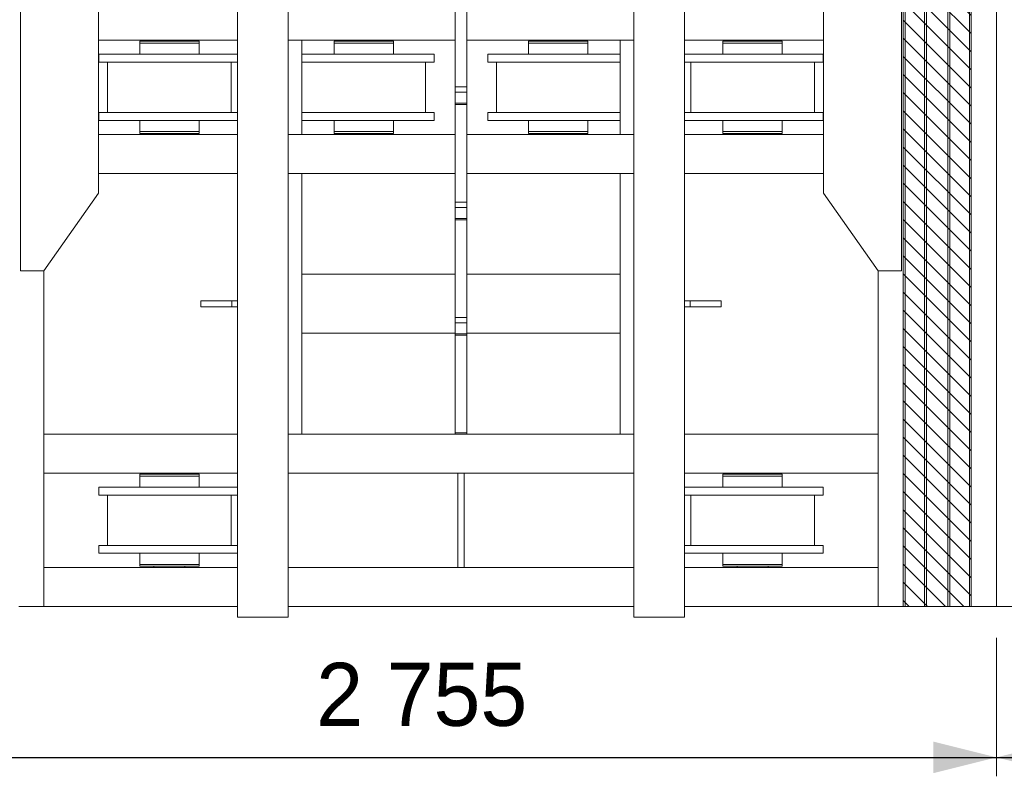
# Model space of a CAD drawing. Header units: millimetres. Extents: x 11264 to 19674, y -752784 to -746844.
# Tile 11 of 56: x 13422 to 13812, y -748861 to -748561. Entities that reach past the tile are written whole.
import ezdxf
from ezdxf.enums import TextEntityAlignment as Align

# ---------------------------------------------------------------- set-up
doc = ezdxf.new("R2010")
doc.units = ezdxf.units.MM
doc.header["$MEASUREMENT"] = 0
doc.linetypes.add('DGN Style 1', pattern=[238.072395, 0.396127, -237.676268])
doc.linetypes.add('DGN Style 6', pattern=[753.433768, 0.396127, -158.450845, 277.288979, -158.450845, 0.396127, -158.450845])
doc.layers.add('Main Cradle', color=7, linetype='Continuous', lineweight=0)
doc.layers.add('Main Cradle Tower Rail Frame', color=7, linetype='Continuous', lineweight=0)
doc.styles.add('Style-ENGINEERING', font='ENGINEERING.shx')
doc.styles.add('Style-ENGINEERING_0', font='ENGINEERING.shx')
doc.dimstyles.new('MetricMM', dxfattribs={"dimtxt": 3, "dimasz": 3, "dimexe": 1.5, "dimexo": 1.5, "dimgap": 1.5, "dimtad": 1, "dimdec": 0, "dimzin": 7, "dimtxsty": 'Style-ENGINEERING_0', "dimcen": 0.09, "dimclrd": 1, "dimclre": 1, "dimclrt": 7, "dimadec": 0, "dimazin": 3, "dimtfac": 1, "dimtdec": 0, "dimtofl": 0, "dimtmove": 0, "dimatfit": 3, "dimfxl": 1, "dimtzin": 7, "dimlwd": -1, "dimlwe": 0, "dimarcsym": 0})

# ---------------------------------------------------------------- blocks, each defined once
blk = doc.blocks.new('*D76')
at = {"color": 1, "linetype": 'Continuous', "lineweight": 0, "transparency": 16777216}
for p, q in [((-2084.45, 1008.65), (-2084.45, 953.75)), ((-1659.99, 1008.65), (-1659.99, 953.75))]:
    blk.add_line(p, q, dxfattribs=at)
at = {"color": 1, "linetype": 'Continuous', "transparency": 16777216}
blk.add_line((-2084.45, 961.25), (-1659.99, 961.25), dxfattribs=at)
at = {"color": 1, "linetype": 'Continuous', "lineweight": 0, "transparency": 16777216}
blk.add_solid([(-2059.45, 955), (-2084.45, 961.25), (-2059.45, 967.5)], dxfattribs=at)
at = {"color": 1, "linetype": 'Continuous', "lineweight": 0, "transparency": 16777216, "extrusion": (0, 0, -1)}
blk.add_solid([(1684.99, 967.5), (1659.99, 961.25), (1684.99, 955)], dxfattribs=at)
at = {"layer": 'Defpoints', "color": 7, "linetype": 'Continuous', "lineweight": 0, "transparency": 16777216}
for p in [(-2084.45, 1021.15), (-1659.99, 1021.15), (-1872.22, 961.25), (-1659.99, 961.25)]:
    blk.add_point(p, dxfattribs=at)
at = {"color": 7, "linetype": 'Continuous', "lineweight": 0, "transparency": 16777216, "style": 'Style-ENGINEERING'}
blk.add_text('2 755', height=25, dxfattribs=at).set_placement((-1929.6, 986.25), align=Align.MIDDLE_LEFT)
blk = doc.blocks.new('*D77')
at = {"color": 1, "linetype": 'Continuous', "lineweight": 0, "transparency": 16777216}
for p, q in [((-1659.99, 1008.65), (-1659.99, 953.75)), ((-1329.45, 1008.65), (-1329.45, 953.75))]:
    blk.add_line(p, q, dxfattribs=at)
at = {"color": 1, "linetype": 'Continuous', "transparency": 16777216}
blk.add_line((-1659.99, 961.25), (-1329.45, 961.25), dxfattribs=at)
at = {"color": 1, "linetype": 'Continuous', "lineweight": 0, "transparency": 16777216}
blk.add_solid([(-1634.99, 955), (-1659.99, 961.25), (-1634.99, 967.5)], dxfattribs=at)
at = {"color": 1, "linetype": 'Continuous', "lineweight": 0, "transparency": 16777216, "extrusion": (0, 0, -1)}
blk.add_solid([(1354.45, 967.5), (1329.45, 961.25), (1354.45, 955)], dxfattribs=at)
at = {"layer": 'Defpoints', "color": 7, "linetype": 'Continuous', "lineweight": 0, "transparency": 16777216}
for p in [(-1659.99, 1021.15), (-1329.45, 1021.15), (-1494.72, 961.25), (-1329.45, 961.25)]:
    blk.add_point(p, dxfattribs=at)
at = {"color": 7, "linetype": 'Continuous', "lineweight": 0, "transparency": 16777216, "style": 'Style-ENGINEERING'}
blk.add_text('2 145', height=25, dxfattribs=at).set_placement((-1547.86, 986.25), align=Align.MIDDLE_LEFT)
blk = doc.blocks.new('*U58')
at = {"linetype": 'DGN Style 6', "lineweight": 0}
h = blk.add_hatch(dxfattribs=at)
h.set_pattern_fill('HATCH', color=5, style=0, pattern_type=2)
h.set_pattern_definition([(135, (-1719.298, 1050.6825), (3.595457, 3.595457), [])])
h.paths.add_polyline_path([(-1696.95, 1021.15), (-1696.95, 2278.47), (-1669.99, 2278.47), (-1669.99, 1021.15)])
at = {"color": 5, "linetype": 'Continuous', "lineweight": 0, "flags": 128}
blk.add_lwpolyline([(-1696.95, 1021.15), (-1696.95, 2278.47), (-1669.99, 2278.47), (-1669.99, 1021.15), (-1696.95, 1021.15)], close=True, dxfattribs=at)
at = {"layer": 'Main Cradle', "color": 7, "linetype": 'Continuous', "lineweight": 0}
for p, q in [((-1696.95, 2278.47), (-1696.95, 1021.15)), ((-1696.24, 2278.47), (-1696.24, 1021.15)), ((-1688.48, 2278.47), (-1688.48, 1021.15)), ((-1687.71, 2278.47), (-1687.71, 1021.15)), ((-1679.23, 2278.47), (-1679.23, 1021.15)), ((-1678.46, 2278.47), (-1678.46, 1021.15)), ((-1670.7, 2278.47), (-1670.7, 1021.15)), ((-1669.99, 2278.47), (-1669.99, 1021.15)), ((-1659.99, 2278.47), (-1659.99, 1021.15)), ((-2015.92, 1245.69), (-1960.75, 1245.69)), ((-1999.52, 1245.23), (-1976.04, 1245.23)), ((-1999.52, 1245.23), (-1993.95, 1245.23)), ((-1999.52, 1245.23), (-1999.52, 1244.46)), ((-1993.95, 1245.69), (-1993.95, 1245.23)), ((-1981.62, 1245.23), (-1993.95, 1245.23)), ((-1981.62, 1245.23), (-1981.62, 1245.69)), ((-1981.62, 1245.23), (-1976.04, 1245.23)), ((-1981.62, 1245.23), (-1981.62, 1245.23)), ((-1976.04, 1244.46), (-1976.04, 1245.23)), ((-1935.32, 1245.69), (-1874.53, 1245.69)), ((-1922.48, 1245.23), (-1899, 1245.23)), ((-1922.48, 1245.23), (-1916.9, 1245.23)), ((-1922.48, 1245.23), (-1922.48, 1244.46)), ((-1916.9, 1245.69), (-1916.9, 1245.23)), ((-1904.58, 1245.23), (-1916.9, 1245.23)), ((-1904.58, 1245.23), (-1904.58, 1245.69)), ((-1904.58, 1245.23), (-1899, 1245.23)), ((-1904.58, 1245.23), (-1904.58, 1245.23)), ((-1899, 1244.46), (-1899, 1245.23)), ((-1869.91, 1245.69), (-1809.12, 1245.69)), ((-1845.44, 1245.23), (-1821.96, 1245.23)), ((-1845.44, 1245.23), (-1839.86, 1245.23)), ((-1845.44, 1245.23), (-1845.44, 1244.46)), ((-1839.86, 1245.69), (-1839.86, 1245.23)), ((-1827.54, 1245.23), (-1839.86, 1245.23)), ((-1827.54, 1245.23), (-1827.54, 1245.69)), ((-1827.54, 1245.23), (-1821.96, 1245.23)), ((-1827.54, 1245.23), (-1827.54, 1245.23)), ((-1821.96, 1244.46), (-1821.96, 1245.23)), ((-1783.69, 1245.69), (-1728.52, 1245.69)), ((-1768.4, 1245.23), (-1744.92, 1245.23)), ((-1768.4, 1245.23), (-1762.82, 1245.23)), ((-1768.4, 1245.23), (-1768.4, 1244.46)), ((-1762.82, 1245.69), (-1762.82, 1245.23)), ((-1750.49, 1245.23), (-1762.82, 1245.23)), ((-1750.49, 1245.23), (-1750.49, 1245.69)), ((-1750.49, 1245.23), (-1744.92, 1245.23)), ((-1750.49, 1245.23), (-1750.49, 1245.23)), ((-1744.92, 1244.46), (-1744.92, 1245.23)), ((-1999.52, 1244.46), (-1976.04, 1244.46)), ((-1999.52, 1244.46), (-1976.04, 1244.46)), ((-1999.52, 1244.46), (-1999.52, 1244.46)), ((-1999.52, 1244.46), (-1999.52, 1240.06)), ((-1981.62, 1244.46), (-1981.62, 1244.46)), ((-1976.04, 1240.06), (-1976.04, 1244.46)), ((-1922.48, 1244.46), (-1899, 1244.46)), ((-1922.48, 1244.46), (-1899, 1244.46)), ((-1922.48, 1244.46), (-1922.48, 1244.46)), ((-1922.48, 1244.46), (-1922.48, 1240.06)), ((-1904.58, 1244.46), (-1904.58, 1244.46)), ((-1899, 1240.06), (-1899, 1244.46)), ((-1845.44, 1244.46), (-1821.96, 1244.46)), ((-1845.44, 1244.46), (-1821.96, 1244.46)), ((-1845.44, 1244.46), (-1845.44, 1244.46)), ((-1845.44, 1244.46), (-1845.44, 1240.06)), ((-1827.54, 1244.46), (-1827.54, 1244.46)), ((-1821.96, 1240.06), (-1821.96, 1244.46)), ((-1768.4, 1244.46), (-1744.92, 1244.46)), ((-1768.4, 1244.46), (-1744.92, 1244.46)), ((-1768.4, 1244.46), (-1768.4, 1244.46)), ((-1768.4, 1244.46), (-1768.4, 1240.06)), ((-1750.49, 1244.46), (-1750.49, 1244.46)), ((-1744.92, 1240.06), (-1744.92, 1244.46)), ((-2015.7, 1240.06), (-1999.52, 1240.06)), ((-2015.7, 1240.06), (-2015.7, 1236.98)), ((-2015.7, 1240.06), (-1960.75, 1240.06)), ((-2015.7, 1236.98), (-1960.75, 1236.98)), ((-2012.28, 1236.98), (-1999.52, 1236.98)), ((-2012.28, 1236.98), (-2012.28, 1216.95)), ((-2012.28, 1236.98), (-1963.28, 1236.98)), ((-1999.52, 1236.98), (-2007.66, 1236.98)), ((-1967.91, 1236.98), (-2007.66, 1236.98)), ((-1976.04, 1240.06), (-1999.52, 1240.06)), ((-1976.04, 1240.06), (-1960.75, 1240.06)), ((-1976.04, 1240.06), (-1976.04, 1240.06)), ((-1976.04, 1236.98), (-1963.28, 1236.98)), ((-1967.91, 1236.98), (-1976.04, 1236.98)), ((-1976.04, 1236.98), (-1976.04, 1236.98)), ((-1963.28, 1216.95), (-1963.28, 1236.98)), ((-1935.32, 1240.06), (-1922.48, 1240.06)), ((-1935.32, 1240.06), (-1882.82, 1240.06)), ((-1935.32, 1236.98), (-1882.82, 1236.98)), ((-1935.24, 1236.98), (-1922.48, 1236.98)), ((-1935.24, 1236.98), (-1935.24, 1216.95)), ((-1935.24, 1236.98), (-1886.24, 1236.98)), ((-1922.48, 1236.98), (-1930.62, 1236.98)), ((-1890.86, 1236.98), (-1930.62, 1236.98)), ((-1899, 1240.06), (-1922.48, 1240.06)), ((-1899, 1240.06), (-1882.82, 1240.06)), ((-1899, 1240.06), (-1899, 1240.06)), ((-1899, 1236.98), (-1886.24, 1236.98)), ((-1890.86, 1236.98), (-1899, 1236.98)), ((-1899, 1236.98), (-1899, 1236.98)), ((-1886.24, 1216.95), (-1886.24, 1236.98)), ((-1882.82, 1236.98), (-1882.82, 1240.06)), ((-1861.62, 1240.06), (-1845.44, 1240.06)), ((-1861.62, 1240.06), (-1861.62, 1236.98)), ((-1861.62, 1240.06), (-1809.12, 1240.06)), ((-1861.62, 1236.98), (-1809.12, 1236.98)), ((-1858.2, 1236.98), (-1845.44, 1236.98)), ((-1858.2, 1236.98), (-1858.2, 1216.95)), ((-1858.2, 1236.98), (-1809.2, 1236.98)), ((-1845.44, 1236.98), (-1853.58, 1236.98)), ((-1813.82, 1236.98), (-1853.58, 1236.98)), ((-1821.96, 1240.06), (-1845.44, 1240.06)), ((-1821.96, 1240.06), (-1809.12, 1240.06)), ((-1821.96, 1240.06), (-1821.96, 1240.06)), ((-1821.96, 1236.98), (-1809.2, 1236.98)), ((-1813.82, 1236.98), (-1821.96, 1236.98)), ((-1821.96, 1236.98), (-1821.96, 1236.98)), ((-1809.2, 1216.95), (-1809.2, 1236.98)), ((-1783.69, 1240.06), (-1768.4, 1240.06)), ((-1783.69, 1240.06), (-1728.74, 1240.06)), ((-1783.69, 1236.98), (-1728.74, 1236.98)), ((-1781.16, 1236.98), (-1768.4, 1236.98)), ((-1781.16, 1236.98), (-1781.16, 1216.95)), ((-1781.16, 1236.98), (-1732.16, 1236.98)), ((-1768.4, 1236.98), (-1776.53, 1236.98)), ((-1736.78, 1236.98), (-1776.53, 1236.98)), ((-1744.92, 1240.06), (-1768.4, 1240.06)), ((-1744.92, 1240.06), (-1728.74, 1240.06)), ((-1744.92, 1240.06), (-1744.92, 1240.06)), ((-1744.92, 1236.98), (-1732.16, 1236.98)), ((-1736.78, 1236.98), (-1744.92, 1236.98)), ((-1744.92, 1236.98), (-1744.92, 1236.98)), ((-1732.16, 1216.95), (-1732.16, 1236.98)), ((-1728.74, 1236.98), (-1728.74, 1240.06)), ((-2015.7, 1216.95), (-2012.28, 1216.95)), ((-2015.7, 1216.95), (-2015.7, 1213.87)), ((-2015.7, 1216.95), (-1960.75, 1216.95)), ((-2015.7, 1213.87), (-1960.75, 1213.87)), ((-1999.52, 1216.95), (-2007.66, 1216.95)), ((-1999.52, 1213.87), (-1999.52, 1209.48)), ((-1967.91, 1216.95), (-1976.04, 1216.95)), ((-1976.04, 1213.87), (-1976.04, 1213.87)), ((-1976.04, 1209.48), (-1976.04, 1213.87)), ((-1963.28, 1216.95), (-1960.75, 1216.95)), ((-1935.32, 1216.95), (-1935.24, 1216.95)), ((-1935.32, 1216.95), (-1882.82, 1216.95)), ((-1935.32, 1213.87), (-1882.82, 1213.87)), ((-1922.48, 1216.95), (-1930.62, 1216.95)), ((-1922.48, 1213.87), (-1922.48, 1209.48)), ((-1890.86, 1216.95), (-1899, 1216.95)), ((-1899, 1213.87), (-1899, 1213.87)), ((-1899, 1209.48), (-1899, 1213.87)), ((-1886.24, 1216.95), (-1882.82, 1216.95)), ((-1882.82, 1213.87), (-1882.82, 1216.95)), ((-1861.62, 1216.95), (-1858.2, 1216.95)), ((-1861.62, 1216.95), (-1861.62, 1213.87)), ((-1861.62, 1216.95), (-1809.12, 1216.95)), ((-1861.62, 1213.87), (-1809.12, 1213.87)), ((-1845.44, 1216.95), (-1853.58, 1216.95)), ((-1845.44, 1213.87), (-1845.44, 1209.48)), ((-1813.82, 1216.95), (-1821.96, 1216.95)), ((-1821.96, 1213.87), (-1821.96, 1213.87)), ((-1821.96, 1209.48), (-1821.96, 1213.87)), ((-1809.2, 1216.95), (-1809.12, 1216.95)), ((-1783.69, 1216.95), (-1781.16, 1216.95)), ((-1783.69, 1216.95), (-1728.74, 1216.95)), ((-1783.69, 1213.87), (-1728.74, 1213.87)), ((-1768.4, 1216.95), (-1776.53, 1216.95)), ((-1768.4, 1213.87), (-1768.4, 1209.48)), ((-1736.78, 1216.95), (-1744.92, 1216.95)), ((-1744.92, 1213.87), (-1744.92, 1213.87)), ((-1744.92, 1209.48), (-1744.92, 1213.87)), ((-1732.16, 1216.95), (-1728.74, 1216.95)), ((-1728.74, 1213.87), (-1728.74, 1216.95)), ((-2015.92, 1208.25), (-1960.75, 1208.25)), ((-1999.52, 1209.48), (-1976.04, 1209.48)), ((-1999.52, 1209.48), (-1999.52, 1208.71)), ((-1999.52, 1209.48), (-1976.04, 1209.48)), ((-1999.52, 1208.71), (-1976.04, 1208.71)), ((-1993.95, 1208.71), (-1993.95, 1208.25)), ((-1981.62, 1208.71), (-1981.62, 1208.71)), ((-1981.62, 1208.25), (-1981.62, 1208.71)), ((-1976.04, 1209.48), (-1976.04, 1209.48)), ((-1976.04, 1208.71), (-1976.04, 1209.48)), ((-1935.32, 1208.25), (-1874.53, 1208.25)), ((-1922.48, 1209.48), (-1899, 1209.48)), ((-1922.48, 1209.48), (-1922.48, 1208.71)), ((-1922.48, 1209.48), (-1899, 1209.48)), ((-1922.48, 1208.71), (-1899, 1208.71)), ((-1916.9, 1208.71), (-1916.9, 1208.25)), ((-1904.58, 1208.71), (-1904.58, 1208.71)), ((-1904.58, 1208.25), (-1904.58, 1208.71)), ((-1899, 1209.48), (-1899, 1209.48)), ((-1899, 1208.71), (-1899, 1209.48)), ((-1869.91, 1208.25), (-1809.12, 1208.25)), ((-1845.44, 1209.48), (-1821.96, 1209.48)), ((-1845.44, 1209.48), (-1845.44, 1208.71)), ((-1845.44, 1209.48), (-1821.96, 1209.48)), ((-1845.44, 1208.71), (-1821.96, 1208.71)), ((-1839.86, 1208.71), (-1839.86, 1208.25)), ((-1827.54, 1208.71), (-1827.54, 1208.71)), ((-1827.54, 1208.25), (-1827.54, 1208.71)), ((-1821.96, 1209.48), (-1821.96, 1209.48)), ((-1821.96, 1208.71), (-1821.96, 1209.48)), ((-1783.69, 1208.25), (-1728.52, 1208.25)), ((-1768.4, 1209.48), (-1744.92, 1209.48)), ((-1768.4, 1209.48), (-1768.4, 1208.71)), ((-1768.4, 1209.48), (-1744.92, 1209.48)), ((-1768.4, 1208.71), (-1744.92, 1208.71)), ((-1762.82, 1208.71), (-1762.82, 1208.25)), ((-1750.49, 1208.71), (-1750.49, 1208.71)), ((-1750.49, 1208.25), (-1750.49, 1208.71)), ((-1744.92, 1209.48), (-1744.92, 1209.48)), ((-1744.92, 1208.71), (-1744.92, 1209.48)), ((-2015.92, 1192.84), (-1960.75, 1192.84)), ((-1935.32, 1192.84), (-1874.53, 1192.84)), ((-1869.91, 1192.84), (-1809.12, 1192.84)), ((-1783.69, 1192.84), (-1728.52, 1192.84)), ((-2037.49, 1154.16), (-2037.49, 1021.15)), ((-1706.95, 1154.16), (-1706.95, 1021.15)), ((-2037.49, 1089.41), (-1960.75, 1089.41)), ((-1935.32, 1089.41), (-1874.53, 1089.41)), ((-1869.91, 1089.41), (-1809.12, 1089.41)), ((-1783.69, 1089.41), (-1706.95, 1089.41)), ((-2037.49, 1074), (-1960.75, 1074)), ((-1999.52, 1073.54), (-1976.04, 1073.54)), ((-1999.52, 1073.54), (-1993.95, 1073.54)), ((-1999.52, 1073.54), (-1999.52, 1072.77)), ((-1993.95, 1074), (-1993.95, 1073.54)), ((-1981.62, 1073.54), (-1993.95, 1073.54)), ((-1981.62, 1073.54), (-1981.62, 1074)), ((-1981.62, 1073.54), (-1976.04, 1073.54)), ((-1981.62, 1073.54), (-1981.62, 1073.54)), ((-1976.04, 1072.77), (-1976.04, 1073.54)), ((-1940.72, 1074), (-1873.45, 1074)), ((-1870.99, 1074), (-1803.73, 1074)), ((-1783.69, 1074), (-1706.95, 1074)), ((-1768.4, 1073.54), (-1744.92, 1073.54)), ((-1768.4, 1073.54), (-1762.82, 1073.54)), ((-1768.4, 1073.54), (-1768.4, 1072.77)), ((-1762.82, 1074), (-1762.82, 1073.54)), ((-1750.49, 1073.54), (-1762.82, 1073.54)), ((-1750.49, 1073.54), (-1750.49, 1074)), ((-1750.49, 1073.54), (-1744.92, 1073.54)), ((-1750.49, 1073.54), (-1750.49, 1073.54)), ((-1744.92, 1072.77), (-1744.92, 1073.54)), ((-1999.52, 1072.77), (-1976.04, 1072.77)), ((-1999.52, 1072.77), (-1976.04, 1072.77)), ((-1999.52, 1072.77), (-1999.52, 1072.77)), ((-1999.52, 1072.77), (-1999.52, 1068.38)), ((-1981.62, 1072.77), (-1981.62, 1072.77)), ((-1976.04, 1068.38), (-1976.04, 1072.77)), ((-1768.4, 1072.77), (-1744.92, 1072.77)), ((-1768.4, 1072.77), (-1744.92, 1072.77)), ((-1768.4, 1072.77), (-1768.4, 1072.77)), ((-1768.4, 1072.77), (-1768.4, 1068.38)), ((-1750.49, 1072.77), (-1750.49, 1072.77)), ((-1744.92, 1068.38), (-1744.92, 1072.77)), ((-2015.7, 1068.38), (-1999.52, 1068.38)), ((-2015.7, 1068.38), (-2015.7, 1065.3)), ((-2015.7, 1068.38), (-1960.75, 1068.38)), ((-2015.7, 1065.3), (-1960.75, 1065.3)), ((-2012.28, 1065.3), (-1999.52, 1065.3)), ((-2012.28, 1065.3), (-2012.28, 1045.27)), ((-2012.28, 1065.3), (-1963.28, 1065.3)), ((-1999.52, 1065.3), (-2007.66, 1065.3)), ((-1967.91, 1065.3), (-2007.66, 1065.3)), ((-1976.04, 1068.38), (-1999.52, 1068.38)), ((-1976.04, 1068.38), (-1960.75, 1068.38)), ((-1976.04, 1068.38), (-1976.04, 1068.38)), ((-1976.04, 1065.3), (-1963.28, 1065.3)), ((-1967.91, 1065.3), (-1976.04, 1065.3)), ((-1976.04, 1065.3), (-1976.04, 1065.3)), ((-1963.28, 1045.27), (-1963.28, 1065.3)), ((-1783.69, 1068.38), (-1768.4, 1068.38)), ((-1783.69, 1068.38), (-1728.74, 1068.38)), ((-1783.69, 1065.3), (-1728.74, 1065.3)), ((-1781.16, 1065.3), (-1768.4, 1065.3)), ((-1781.16, 1065.3), (-1781.16, 1045.27)), ((-1781.16, 1065.3), (-1732.16, 1065.3)), ((-1768.4, 1065.3), (-1776.53, 1065.3)), ((-1736.78, 1065.3), (-1776.53, 1065.3)), ((-1744.92, 1068.38), (-1768.4, 1068.38)), ((-1744.92, 1068.38), (-1728.74, 1068.38)), ((-1744.92, 1068.38), (-1744.92, 1068.38)), ((-1744.92, 1065.3), (-1732.16, 1065.3)), ((-1736.78, 1065.3), (-1744.92, 1065.3)), ((-1744.92, 1065.3), (-1744.92, 1065.3)), ((-1732.16, 1045.27), (-1732.16, 1065.3)), ((-1728.74, 1065.3), (-1728.74, 1068.38)), ((-2015.7, 1045.27), (-2012.28, 1045.27)), ((-2015.7, 1045.27), (-2015.7, 1042.18)), ((-2015.7, 1045.27), (-1960.75, 1045.27)), ((-2015.7, 1042.18), (-1960.75, 1042.18)), ((-1999.52, 1045.27), (-2007.66, 1045.27)), ((-1999.52, 1042.18), (-1999.52, 1037.79)), ((-1967.91, 1045.27), (-1976.04, 1045.27)), ((-1976.04, 1042.18), (-1976.04, 1042.18)), ((-1976.04, 1037.79), (-1976.04, 1042.18)), ((-1963.28, 1045.27), (-1960.75, 1045.27)), ((-1783.69, 1045.27), (-1781.16, 1045.27)), ((-1783.69, 1045.27), (-1728.74, 1045.27)), ((-1783.69, 1042.18), (-1728.74, 1042.18)), ((-1768.4, 1045.27), (-1776.53, 1045.27)), ((-1768.4, 1042.18), (-1768.4, 1037.79)), ((-1736.78, 1045.27), (-1744.92, 1045.27)), ((-1744.92, 1042.18), (-1744.92, 1042.18)), ((-1744.92, 1037.79), (-1744.92, 1042.18)), ((-1732.16, 1045.27), (-1728.74, 1045.27)), ((-1728.74, 1042.18), (-1728.74, 1045.27)), ((-2037.49, 1036.56), (-1960.75, 1036.56)), ((-1999.52, 1037.79), (-1976.04, 1037.79)), ((-1999.52, 1037.79), (-1999.52, 1037.02)), ((-1999.52, 1037.79), (-1976.04, 1037.79)), ((-1999.52, 1037.02), (-1976.04, 1037.02)), ((-1993.95, 1037.02), (-1993.95, 1036.56)), ((-1981.62, 1037.02), (-1981.62, 1037.02)), ((-1981.62, 1036.56), (-1981.62, 1037.02)), ((-1976.04, 1037.79), (-1976.04, 1037.79)), ((-1976.04, 1037.02), (-1976.04, 1037.79)), ((-1940.72, 1036.56), (-1873.45, 1036.56)), ((-1870.99, 1036.56), (-1803.73, 1036.56)), ((-1783.69, 1036.56), (-1706.95, 1036.56)), ((-1768.4, 1037.79), (-1744.92, 1037.79)), ((-1768.4, 1037.79), (-1768.4, 1037.02)), ((-1768.4, 1037.79), (-1744.92, 1037.79)), ((-1768.4, 1037.02), (-1744.92, 1037.02)), ((-1762.82, 1037.02), (-1762.82, 1036.56)), ((-1750.49, 1037.02), (-1750.49, 1037.02)), ((-1750.49, 1036.56), (-1750.49, 1037.02)), ((-1744.92, 1037.79), (-1744.92, 1037.79)), ((-1744.92, 1037.02), (-1744.92, 1037.79)), ((-2037.49, 1021.15), (-2047.49, 1021.15)), ((-2037.49, 1021.15), (-1960.75, 1021.15)), ((-1940.72, 1021.15), (-1803.73, 1021.15)), ((-1783.69, 1021.15), (-1706.95, 1021.15)), ((-1706.95, 1021.15), (-1696.95, 1021.15)), ((-1696.24, 1021.15), (-1696.95, 1021.15)), ((-1696.24, 1021.15), (-1688.48, 1021.15)), ((-1687.71, 1021.15), (-1688.48, 1021.15)), ((-1687.71, 1021.15), (-1679.23, 1021.15)), ((-1678.46, 1021.15), (-1679.23, 1021.15)), ((-1678.46, 1021.15), (-1670.7, 1021.15)), ((-1669.99, 1021.15), (-1670.7, 1021.15)), ((-1669.99, 1021.15), (-1659.99, 1021.15)), ((-1644.58, 1021.15), (-1659.99, 1021.15))]:
    blk.add_line(p, q, dxfattribs=at)
at = {"layer": 'Main Cradle', "color": 7, "linetype": 'Continuous', "lineweight": 0, "flags": 128}
for points in [[(-2037.49, 1154.16), (-2015.92, 1184.98), (-2015.92, 1268.96), (-2037.49, 1299.77), (-2046.73, 1299.77), (-2046.73, 1154.16), (-2037.49, 1154.16)], [(-1706.95, 1154.16), (-1728.52, 1184.98), (-1728.52, 1268.96), (-1706.95, 1299.77), (-1697.71, 1299.77), (-1697.71, 1154.16), (-1706.95, 1154.16)]]:
    blk.add_lwpolyline(points, dxfattribs=at)
at = {"layer": 'Main Cradle', "color": 7, "linetype": 'Continuous', "lineweight": 0, "ltscale": 0.154083, "flags": 128}
blk.add_lwpolyline([(-1873.45, 1074), (-1870.99, 1074), (-1870.99, 1036.56), (-1873.45, 1036.56), (-1873.45, 1074)], dxfattribs=at)
at = {"layer": 'Main Cradle Tower Rail Frame', "color": 7, "linetype": 'Continuous', "lineweight": 0}
for p, q in [((-1960.75, 1612.6), (-1960.75, 1016.81)), ((-1940.72, 1016.81), (-1940.72, 1612.6)), ((-1803.73, 1612.6), (-1803.73, 1016.81)), ((-1783.69, 1016.81), (-1783.69, 1612.6)), ((-1874.53, 1227.13), (-1874.53, 1265.89)), ((-1869.91, 1227.13), (-1869.91, 1265.89)), ((-1935.32, 1245.69), (-1940.72, 1245.69)), ((-1935.32, 1208.25), (-1935.32, 1245.69)), ((-1809.12, 1245.69), (-1809.12, 1208.25)), ((-1803.73, 1245.69), (-1809.12, 1245.69)), ((-1874.53, 1227.13), (-1869.91, 1227.13)), ((-1874.53, 1225.05), (-1874.53, 1227.13)), ((-1869.91, 1225.05), (-1869.91, 1227.13)), ((-1874.53, 1225.05), (-1869.91, 1225.05)), ((-1874.53, 1220.69), (-1874.53, 1225.05)), ((-1869.91, 1220.69), (-1869.91, 1225.05)), ((-1874.53, 1220.69), (-1869.91, 1220.69)), ((-1874.53, 1220.69), (-1874.53, 1220.17)), ((-1874.53, 1220.17), (-1869.91, 1220.17)), ((-1874.53, 1181.41), (-1874.53, 1220.17)), ((-1869.91, 1220.69), (-1869.91, 1220.17)), ((-1869.91, 1181.41), (-1869.91, 1220.17)), ((-1940.72, 1208.25), (-1935.32, 1208.25)), ((-1809.12, 1208.25), (-1803.73, 1208.25)), ((-1935.32, 1192.84), (-1940.72, 1192.84)), ((-1935.32, 1192.84), (-1935.32, 1089.41)), ((-1809.12, 1089.41), (-1809.12, 1192.84)), ((-1803.73, 1192.84), (-1809.12, 1192.84)), ((-1874.53, 1181.41), (-1869.91, 1181.41)), ((-1874.53, 1179.33), (-1874.53, 1181.41)), ((-1874.53, 1179.33), (-1869.91, 1179.33)), ((-1874.53, 1174.97), (-1874.53, 1179.33)), ((-1869.91, 1179.33), (-1869.91, 1181.41)), ((-1869.91, 1174.97), (-1869.91, 1179.33)), ((-1874.53, 1174.97), (-1869.91, 1174.97)), ((-1874.53, 1174.97), (-1874.53, 1174.45)), ((-1869.91, 1174.97), (-1869.91, 1174.45)), ((-1874.53, 1174.45), (-1869.91, 1174.45)), ((-1874.53, 1135.69), (-1874.53, 1174.45)), ((-1869.91, 1135.69), (-1869.91, 1174.45)), ((-1935.32, 1152.85), (-1874.53, 1152.85)), ((-1869.91, 1152.85), (-1809.12, 1152.85)), ((-1975.38, 1142.36), (-1975.38, 1139.9)), ((-1975.38, 1142.36), (-1963.06, 1142.36)), ((-1963.06, 1139.9), (-1975.38, 1139.9)), ((-1963.06, 1142.36), (-1963.06, 1139.9)), ((-1963.06, 1142.36), (-1960.75, 1142.36)), ((-1960.75, 1139.9), (-1963.06, 1139.9)), ((-1781.38, 1142.36), (-1783.69, 1142.36)), ((-1783.69, 1139.9), (-1781.38, 1139.9)), ((-1769.06, 1142.36), (-1781.38, 1142.36)), ((-1781.38, 1142.36), (-1781.38, 1139.9)), ((-1781.38, 1139.9), (-1769.06, 1139.9)), ((-1769.06, 1142.36), (-1769.06, 1139.9)), ((-1874.53, 1135.69), (-1869.91, 1135.69)), ((-1874.53, 1133.61), (-1874.53, 1135.69)), ((-1869.91, 1133.61), (-1869.91, 1135.69)), ((-1874.53, 1133.61), (-1869.91, 1133.61)), ((-1874.53, 1129.25), (-1874.53, 1133.61)), ((-1869.91, 1129.25), (-1869.91, 1133.61)), ((-1935.32, 1129.41), (-1874.53, 1129.41)), ((-1874.53, 1129.25), (-1869.91, 1129.25)), ((-1874.53, 1129.25), (-1874.53, 1128.73)), ((-1874.53, 1128.73), (-1869.91, 1128.73)), ((-1874.53, 1089.97), (-1874.53, 1128.73)), ((-1869.91, 1129.41), (-1809.12, 1129.41)), ((-1869.91, 1129.25), (-1869.91, 1128.73)), ((-1869.91, 1089.97), (-1869.91, 1128.73)), ((-1940.72, 1089.41), (-1935.32, 1089.41)), ((-1874.53, 1089.97), (-1869.91, 1089.97)), ((-1874.53, 1089.41), (-1874.53, 1089.97)), ((-1874.53, 1089.41), (-1869.91, 1089.41)), ((-1869.91, 1089.41), (-1869.91, 1089.97)), ((-1809.12, 1089.41), (-1803.73, 1089.41)), ((-1960.75, 1016.81), (-1940.72, 1016.81)), ((-1803.73, 1016.81), (-1783.69, 1016.81))]:
    blk.add_line(p, q, dxfattribs=at)
at = {"color": 1, "linetype": 'Continuous'}
for base, p1, p2, picture, middle in [((-1659.99, 961.25), (-2084.45, 1021.15), (-1659.99, 1021.15), '*D76', (-1872.22, 961.25)), ((-1329.45, 961.25), (-1659.99, 1021.15), (-1329.45, 1021.15), '*D77', (-1494.72, 961.25))]:
    dim = blk.add_linear_dim(base=base, p1=p1, p2=p2, text='\\FSTANDARD;<>', dimstyle='MetricMM', override={"dimtxt": 25, "dimasz": 25, "dimexe": 7.5, "dimexo": 12.5, "dimgap": 12.5, "dimlfac": 6.49}, dxfattribs=at)
    dim.commit()
    dim.dimension.update_dxf_attribs({"geometry": picture, "text_midpoint": middle})

msp = doc.modelspace()

# ---------------------------------------------------------------- block references
at = {"color": 7, "linetype": 'DGN Style 1', "lineweight": 0}
msp.add_blockref('*U58', (15468.65, -749814.35), dxfattribs=at)

doc.saveas('drawing.dxf')
